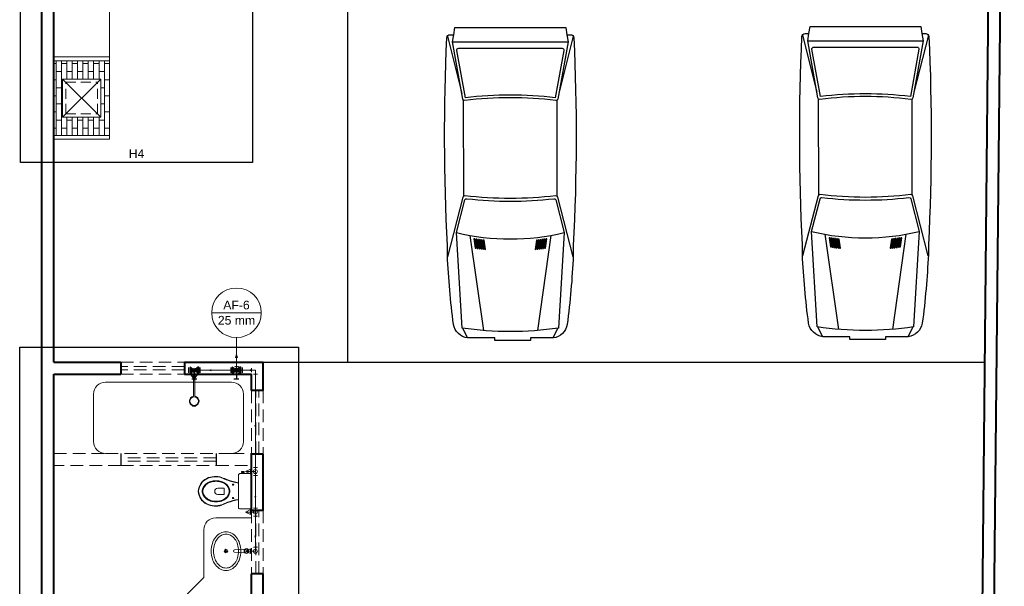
# Model space of a CAD drawing. Header units: millimetres. Extents: x 2642.3 to 2692.3, y 1463.2 to 1553.5.
# Tile 6 of 10: x 2644.8 to 2669.6, y 1513.4 to 1527.7. Entities that reach past the tile are written whole.
import ezdxf

# ---------------------------------------------------------------- set-up
doc = ezdxf.new("R2010")
doc.units = ezdxf.units.MM
doc.header["$MEASUREMENT"] = 0
doc.linetypes.add('HIDDEN2', pattern=[0.47625, 0.3175, -0.15875])
for name, color, linetype, lineweight in [('AF-Colunas', 4, 'Continuous', 5), ('AF-Condutos', 4, 'Continuous', 5), ('AF-Conexões', 9, 'Continuous', 5), ('AF-Indicação coluna', 5, 'Continuous', 5), ('AF-Sentido conduto', 9, 'Continuous', 5), ('DI-Detalhes', 1, 'Continuous', 30), ('MB_ALVENARIA', 7, 'Continuous', 40), ('MB_ESQUADRIA', 7, 'Continuous', 5), ('MB_MOBILIÁRIO', 8, 'Continuous', 13), ('Nível 1', 7, 'Continuous', 5), ('Textos', 7, 'Continuous', 5)]:
    doc.layers.add(name, color=color, linetype=linetype, lineweight=lineweight)
for name, color, linetype in [('ARQ-PISO', 8, 'Continuous'), ('EXTERN', 7, 'Continuous'), ('EXTERN-I', 251, 'Continuous'), ('LOUÇAS', 7, 'Continuous'), ('Simbolos', 5, 'Continuous'), ('Simbolos_int', 2, 'Continuous')]:
    doc.layers.add(name, color=color, linetype=linetype)
doc.styles.add('Arial', font='txt')

msp = doc.modelspace()

# ---------------------------------------------------------------- hatches: boundary and pattern name
at = {"layer": 'AF-Condutos', "linetype": 'Continuous'}
msp.add_hatch(color=256, dxfattribs=at).paths.add_polyline_path([(2650.22, 1519.271), (2650.181, 1519.126), (2650.259, 1519.126)])
at = {"layer": 'AF-Sentido conduto', "linetype": 'Continuous'}
for points in [[(2649.488, 1518.821), (2649.584, 1518.795), (2649.584, 1518.846)], [(2650.658, 1518.821), (2650.562, 1518.846), (2650.562, 1518.795)], [(2650.696, 1517.344), (2650.722, 1517.441), (2650.67, 1517.441)], [(2650.696, 1515.556), (2650.722, 1515.653), (2650.67, 1515.653)], [(2650.696, 1514.552), (2650.722, 1514.648), (2650.67, 1514.648)]]:
    msp.add_hatch(color=256, dxfattribs=at).paths.add_polyline_path(points)
at = {"layer": 'Simbolos', "linetype": 'Continuous'}
for points in [[(2649.155, 1518.82), (2649.05, 1518.904), (2649.05, 1518.736)], [(2649.26, 1518.904), (2649.26, 1518.736), (2649.155, 1518.82)], [(2650.22, 1518.821), (2650.115, 1518.905), (2650.115, 1518.737)], [(2650.325, 1518.905), (2650.325, 1518.737), (2650.22, 1518.821)]]:
    msp.add_hatch(color=256, dxfattribs=at).paths.add_polyline_path(points)

# ---------------------------------------------------------------- linework, layer by layer
at = {"layer": 'AF-Colunas', "const_width": 0.05}
msp.add_lwpolyline([(2650.245, 1518.821, 1), (2650.195, 1518.821, 1)], format="xyb", close=True, dxfattribs=at)
at = {"layer": 'AF-Colunas'}
msp.add_circle((2650.22, 1518.821), 0.05, dxfattribs=at)
at = {"layer": 'AF-Condutos'}
for p, q in [((2650.12, 1518.821), (2649.255, 1518.821)), ((2650.32, 1518.821), (2650.596, 1518.821)), ((2650.696, 1518.721), (2650.696, 1516.368)), ((2650.696, 1516.168), (2650.696, 1515.344)), ((2650.696, 1515.144), (2650.696, 1514.359))]:
    msp.add_line(p, q, dxfattribs=at)
for points in [[(2650.22, 1518.921), (2650.22, 1519.271)], [(2650.17, 1518.734), (2650.184, 1518.727), (2650.199, 1518.723), (2650.214, 1518.721), (2650.23, 1518.721), (2650.245, 1518.724), (2650.26, 1518.729), (2650.274, 1518.736), (2650.286, 1518.745), (2650.297, 1518.756), (2650.306, 1518.769), (2650.313, 1518.783), (2650.318, 1518.798), (2650.32, 1518.813), (2650.32, 1518.828), (2650.318, 1518.844), (2650.313, 1518.858), (2650.306, 1518.872), (2650.297, 1518.885), (2650.286, 1518.896), (2650.274, 1518.905), (2650.26, 1518.912), (2650.245, 1518.917), (2650.23, 1518.92), (2650.214, 1518.92), (2650.199, 1518.918), (2650.184, 1518.914), (2650.17, 1518.907)]]:
    msp.add_lwpolyline(points, dxfattribs=at)
at = {"layer": 'AF-Conexões'}
for p, q in [((2649.155, 1518.821), (2649.255, 1518.821)), ((2649.155, 1518.821), (2649.155, 1518.571)), ((2649.255, 1518.871), (2649.255, 1518.771)), ((2650.12, 1518.771), (2650.12, 1518.871)), ((2650.22, 1518.821), (2650.12, 1518.821)), ((2650.22, 1518.821), (2650.32, 1518.821)), ((2650.32, 1518.871), (2650.32, 1518.771)), ((2650.596, 1518.771), (2650.596, 1518.871)), ((2650.696, 1518.821), (2650.596, 1518.821)), ((2650.696, 1518.821), (2650.696, 1518.721)), ((2649.218, 1518.696), (2649.093, 1518.696)), ((2649.093, 1518.696), (2649.155, 1518.571)), ((2649.155, 1518.571), (2649.218, 1518.696)), ((2650.746, 1518.721), (2650.646, 1518.721)), ((2650.646, 1516.368), (2650.746, 1516.368)), ((2650.696, 1516.268), (2650.696, 1516.368)), ((2650.571, 1516.331), (2650.446, 1516.268)), ((2650.696, 1516.268), (2650.446, 1516.268)), ((2650.446, 1516.268), (2650.571, 1516.206)), ((2650.571, 1516.206), (2650.571, 1516.331)), ((2650.746, 1516.168), (2650.646, 1516.168)), ((2650.696, 1516.268), (2650.696, 1516.168)), ((2650.571, 1515.307), (2650.446, 1515.244)), ((2650.696, 1515.244), (2650.446, 1515.244)), ((2650.446, 1515.244), (2650.571, 1515.182)), ((2650.571, 1515.182), (2650.571, 1515.307)), ((2650.646, 1515.344), (2650.746, 1515.344)), ((2650.746, 1515.144), (2650.646, 1515.144)), ((2650.696, 1515.244), (2650.696, 1515.344)), ((2650.696, 1515.244), (2650.696, 1515.144)), ((2650.646, 1514.359), (2650.746, 1514.359)), ((2650.696, 1514.259), (2650.696, 1514.359)), ((2650.571, 1514.322), (2650.446, 1514.259)), ((2650.696, 1514.259), (2650.446, 1514.259)), ((2650.446, 1514.259), (2650.571, 1514.197)), ((2650.571, 1514.197), (2650.571, 1514.322))]:
    msp.add_line(p, q, dxfattribs=at)
for centre in [(2649.155, 1518.821), (2649.155, 1518.821), (2650.22, 1518.821), (2650.696, 1516.268), (2650.696, 1516.268), (2650.696, 1515.244), (2650.696, 1515.244), (2650.696, 1514.259), (2650.696, 1514.259)]:
    msp.add_circle(centre, 0.05, dxfattribs=at)
at = {"layer": 'AF-Indicação coluna'}
for p, q in [((2649.596, 1520.269), (2650.845, 1520.269)), ((2650.22, 1519.645), (2650.22, 1518.871))]:
    msp.add_line(p, q, dxfattribs=at)
msp.add_circle((2650.22, 1520.269), 0.625, dxfattribs=at)
at = {"layer": 'AF-Sentido conduto'}
for points in [[(2649.888, 1518.821), (2649.488, 1518.821)], [(2650.258, 1518.821), (2650.658, 1518.821)], [(2650.696, 1517.744), (2650.696, 1517.344)], [(2650.696, 1515.956), (2650.696, 1515.556)], [(2650.696, 1514.952), (2650.696, 1514.552)]]:
    msp.add_lwpolyline(points, dxfattribs=at)
at = {"layer": 'ARQ-PISO'}
for p, q in [((2653.016, 1537.321), (2653.016, 1519.021)), ((2650.896, 1519.021), (2669.085, 1519.021))]:
    msp.add_line(p, q, dxfattribs=at)
for points in [[(2647.306, 1516.721), (2647.306, 1516.421)], [(2649.706, 1516.721), (2649.706, 1516.421)]]:
    msp.add_lwpolyline(points, dxfattribs=at)
at = {"layer": 'DI-Detalhes'}
for points in [[(2644.779, 1537.664), (2650.622, 1537.664), (2650.622, 1524.061), (2644.779, 1524.061), (2644.779, 1537.664)], [(2644.755, 1519.404), (2651.787, 1519.404), (2651.787, 1511.044), (2644.755, 1511.044), (2644.755, 1519.404)]]:
    msp.add_lwpolyline(points, dxfattribs=at)
at = {"layer": 'EXTERN'}
for points in [[(2658.549, 1527.278), (2658.644, 1527.278, -0.400755), (2658.724, 1527.203), (2658.724, 1527.203, -0.024282), (2658.711, 1521.965), (2658.711, 1521.965), (2658.711, 1521.711, -0.01958), (2658.558, 1519.976), (2658.558, 1519.976, -0.323148), (2658.201, 1519.636), (2658.201, 1519.636), (2657.634, 1519.636), (2657.634, 1519.568), (2656.735, 1519.568), (2656.735, 1519.636), (2656.047, 1519.636, -0.323148), (2655.69, 1519.976), (2655.69, 1519.976, -0.01958), (2655.536, 1521.711), (2655.536, 1521.711), (2655.536, 1521.965, -0.024282), (2655.524, 1527.203), (2655.524, 1527.203, -0.400755), (2655.603, 1527.278), (2655.603, 1527.278), (2655.698, 1527.278), (2655.727, 1527.46), (2658.521, 1527.46), (2658.549, 1527.278)], [(2667.5, 1527.307), (2667.595, 1527.307, -0.400755), (2667.675, 1527.231), (2667.675, 1527.231, -0.024282), (2667.662, 1521.994), (2667.662, 1521.994), (2667.662, 1521.739, -0.01958), (2667.509, 1520.005), (2667.509, 1520.005, -0.323148), (2667.152, 1519.664), (2667.152, 1519.664), (2666.585, 1519.664), (2666.585, 1519.596), (2665.686, 1519.596), (2665.686, 1519.664), (2664.998, 1519.664, -0.323148), (2664.641, 1520.005), (2664.641, 1520.005, -0.01958), (2664.487, 1521.739), (2664.487, 1521.739), (2664.487, 1521.994, -0.024282), (2664.475, 1527.231), (2664.475, 1527.231, -0.400755), (2664.554, 1527.307), (2664.554, 1527.307), (2664.649, 1527.307), (2664.678, 1527.488), (2667.472, 1527.488), (2667.5, 1527.307)]]:
    msp.add_lwpolyline(points, format="xyb", dxfattribs=at)
at = {"layer": 'EXTERN-I'}
for p, q in [((2664.487, 1527.27), (2664.852, 1525.828)), ((2667.662, 1527.27), (2667.297, 1525.828)), ((2655.536, 1527.242), (2655.901, 1525.8)), ((2655.669, 1527.097), (2658.578, 1527.097)), ((2658.711, 1527.242), (2658.346, 1525.8)), ((2664.62, 1527.125), (2667.529, 1527.125)), ((2655.947, 1523.213), (2655.944, 1525.629)), ((2658.3, 1523.213), (2658.303, 1525.629)), ((2664.898, 1523.242), (2664.895, 1525.658)), ((2667.251, 1523.242), (2667.254, 1525.658)), ((2656.103, 1522.22), (2656.443, 1519.823)), ((2658.144, 1522.22), (2657.804, 1519.823)), ((2665.054, 1522.248), (2665.394, 1519.851)), ((2667.095, 1522.248), (2666.755, 1519.851)), ((2656.047, 1519.636), (2655.928, 1519.882)), ((2658.201, 1519.636), (2658.32, 1519.882)), ((2664.998, 1519.664), (2664.879, 1519.91)), ((2667.152, 1519.664), (2667.271, 1519.91))]:
    msp.add_line(p, q, dxfattribs=at)
for points in [[(2658.549, 1527.278), (2658.578, 1527.097), (2658.321, 1525.658, -0.39825), (2658.27, 1525.621), (2658.27, 1525.621, 0.061136), (2655.977, 1525.621), (2655.977, 1525.621, -0.39825), (2655.927, 1525.658), (2655.927, 1525.658), (2655.669, 1527.097), (2655.698, 1527.278)], [(2667.5, 1527.307), (2667.529, 1527.125), (2667.272, 1525.686, -0.39825), (2667.222, 1525.649), (2667.222, 1525.649, 0.061136), (2664.928, 1525.649), (2664.928, 1525.649, -0.39825), (2664.878, 1525.686), (2664.878, 1525.686), (2664.62, 1527.125), (2664.649, 1527.307)], [(2658.471, 1526.885), (2658.257, 1525.691, 0.06), (2655.99, 1525.691), (2655.99, 1525.691), (2655.776, 1526.885, -0.467038), (2655.821, 1526.938), (2655.821, 1526.938), (2658.426, 1526.938, -0.467038), (2658.471, 1526.885), (2658.471, 1526.885)], [(2667.422, 1526.913), (2667.208, 1525.719, 0.06), (2664.941, 1525.719), (2664.941, 1525.719), (2664.727, 1526.913, -0.467038), (2664.772, 1526.966), (2664.772, 1526.966), (2667.377, 1526.966, -0.467038), (2667.422, 1526.913), (2667.422, 1526.913)], [(2658.709, 1521.677), (2658.318, 1523.187, 0.376264), (2658.269, 1523.221), (2658.269, 1523.221, -0.061052), (2655.978, 1523.221), (2655.978, 1523.221, 0.376264), (2655.929, 1523.187), (2655.929, 1523.187), (2655.538, 1521.677)], [(2658.34, 1519.885, -0.074208), (2655.907, 1519.885), (2655.907, 1519.885), (2655.767, 1522.289), (2655.98, 1523.113, -0.374478), (2656.029, 1523.146), (2656.029, 1523.146, 0.05791), (2658.218, 1523.146), (2658.218, 1523.146, -0.374478), (2658.267, 1523.113), (2658.267, 1523.113), (2658.48, 1522.289), (2658.34, 1519.885)], [(2667.66, 1521.705), (2667.269, 1523.216, 0.376264), (2667.22, 1523.249), (2667.22, 1523.249, -0.061052), (2664.929, 1523.249), (2664.929, 1523.249, 0.376264), (2664.88, 1523.216), (2664.88, 1523.216), (2664.489, 1521.705)], [(2667.291, 1519.913, -0.074208), (2664.858, 1519.913), (2664.858, 1519.913), (2664.718, 1522.318), (2664.931, 1523.141, -0.374478), (2664.98, 1523.175), (2664.98, 1523.175, 0.05791), (2667.169, 1523.175), (2667.169, 1523.175, -0.374478), (2667.218, 1523.141), (2667.218, 1523.141), (2667.431, 1522.318), (2667.291, 1519.913)]]:
    msp.add_lwpolyline(points, format="xyb", dxfattribs=at)
for points in [[(2656.23, 1522.13), (2656.207, 1522.134), (2656.207, 1522.134), (2656.24, 1521.899), (2656.264, 1521.896), (2656.264, 1521.896), (2656.23, 1522.13)], [(2656.31, 1521.89), (2656.277, 1522.123), (2656.254, 1522.126), (2656.254, 1522.126), (2656.287, 1521.893), (2656.31, 1521.89), (2656.31, 1521.89)], [(2656.301, 1522.12), (2656.334, 1521.887), (2656.357, 1521.884), (2656.357, 1521.884), (2656.324, 1522.117), (2656.301, 1522.12), (2656.301, 1522.12)], [(2656.404, 1521.878), (2656.371, 1522.11), (2656.347, 1522.113), (2656.347, 1522.113), (2656.38, 1521.881), (2656.404, 1521.878), (2656.404, 1521.878)], [(2656.417, 1522.105), (2656.394, 1522.107), (2656.394, 1522.107), (2656.427, 1521.875), (2656.45, 1521.873), (2656.45, 1521.873), (2656.417, 1522.105)], [(2656.497, 1521.868), (2656.464, 1522.099), (2656.441, 1522.102), (2656.441, 1522.102), (2656.473, 1521.87), (2656.497, 1521.868), (2656.497, 1521.868)], [(2657.807, 1522.102), (2657.783, 1522.099), (2657.783, 1522.099), (2657.751, 1521.868), (2657.774, 1521.87), (2657.774, 1521.87), (2657.807, 1522.102)], [(2657.82, 1521.875), (2657.853, 1522.107), (2657.83, 1522.105), (2657.83, 1522.105), (2657.797, 1521.873), (2657.82, 1521.875), (2657.82, 1521.875)], [(2657.867, 1521.881), (2657.9, 1522.113), (2657.877, 1522.11), (2657.877, 1522.11), (2657.844, 1521.878), (2657.867, 1521.881), (2657.867, 1521.881)], [(2657.89, 1521.884), (2657.914, 1521.887), (2657.914, 1521.887), (2657.947, 1522.12), (2657.923, 1522.117), (2657.923, 1522.117), (2657.89, 1521.884)], [(2657.96, 1521.893), (2657.993, 1522.126), (2657.97, 1522.123), (2657.97, 1522.123), (2657.937, 1521.89), (2657.96, 1521.893), (2657.96, 1521.893)], [(2658.017, 1522.13), (2657.984, 1521.896), (2658.007, 1521.899), (2658.007, 1521.899), (2658.04, 1522.134), (2658.017, 1522.13), (2658.017, 1522.13)], [(2665.181, 1522.158), (2665.158, 1522.162), (2665.158, 1522.162), (2665.191, 1521.928), (2665.215, 1521.924), (2665.215, 1521.924), (2665.181, 1522.158)], [(2665.261, 1521.918), (2665.228, 1522.151), (2665.205, 1522.155), (2665.205, 1522.155), (2665.238, 1521.921), (2665.261, 1521.918), (2665.261, 1521.918)], [(2665.252, 1522.148), (2665.285, 1521.915), (2665.308, 1521.912), (2665.308, 1521.912), (2665.275, 1522.145), (2665.252, 1522.148), (2665.252, 1522.148)], [(2665.355, 1521.906), (2665.322, 1522.139), (2665.298, 1522.142), (2665.298, 1522.142), (2665.331, 1521.909), (2665.355, 1521.906), (2665.355, 1521.906)], [(2665.368, 1522.133), (2665.345, 1522.136), (2665.345, 1522.136), (2665.378, 1521.903), (2665.401, 1521.901), (2665.401, 1521.901), (2665.368, 1522.133)], [(2665.448, 1521.896), (2665.415, 1522.128), (2665.392, 1522.13), (2665.392, 1522.13), (2665.424, 1521.898), (2665.448, 1521.896), (2665.448, 1521.896)], [(2666.758, 1522.13), (2666.734, 1522.128), (2666.734, 1522.128), (2666.702, 1521.896), (2666.725, 1521.898), (2666.725, 1521.898), (2666.758, 1522.13)], [(2666.771, 1521.903), (2666.804, 1522.136), (2666.781, 1522.133), (2666.781, 1522.133), (2666.748, 1521.901), (2666.771, 1521.903), (2666.771, 1521.903)], [(2666.818, 1521.909), (2666.851, 1522.142), (2666.828, 1522.139), (2666.828, 1522.139), (2666.795, 1521.906), (2666.818, 1521.909), (2666.818, 1521.909)], [(2666.841, 1521.912), (2666.865, 1521.915), (2666.865, 1521.915), (2666.898, 1522.148), (2666.874, 1522.145), (2666.874, 1522.145), (2666.841, 1521.912)], [(2666.911, 1521.921), (2666.944, 1522.155), (2666.921, 1522.151), (2666.921, 1522.151), (2666.888, 1521.918), (2666.911, 1521.921), (2666.911, 1521.921)], [(2666.968, 1522.158), (2666.935, 1521.924), (2666.958, 1521.928), (2666.958, 1521.928), (2666.991, 1522.162), (2666.968, 1522.158), (2666.968, 1522.158)]]:
    msp.add_lwpolyline(points, dxfattribs=at)
for centre in [(2666.075, 1528.037), (2657.124, 1528.009)]:
    msp.add_arc(centre, 5.878, 256.6546, 283.3454, dxfattribs=at)
at = {"layer": 'LOUÇAS'}
for p, q in [((2649.134, 1518.721), (2649.174, 1518.721)), ((2649.194, 1517.917), (2649.19, 1517.928))]:
    msp.add_line(p, q, dxfattribs=at)
msp.add_arc((2649.193, 1517.917), 0.00097, 263.9787, 17.388, dxfattribs=at)
at = {"layer": 'MB_ALVENARIA'}
msp.add_line((2645.316, 1463.201), (2645.316, 1553.041), dxfattribs=at)
for points in [[(2669.016, 1511.924), (2669.276, 1538.621)], [(2645.616, 1519.021), (2645.616, 1537.321)], [(2669.316, 1511.921), (2669.576, 1537.321)], [(2645.616, 1519.021), (2647.306, 1519.021)], [(2647.306, 1519.021), (2647.306, 1518.721)], [(2648.906, 1519.021), (2650.896, 1519.021)], [(2648.906, 1519.021), (2648.906, 1518.721)], [(2650.896, 1518.309), (2650.896, 1519.021)], [(2645.616, 1518.721), (2647.306, 1518.721)], [(2645.616, 1511.921), (2645.616, 1518.721)], [(2648.906, 1518.721), (2650.596, 1518.721)], [(2650.596, 1518.309), (2650.596, 1518.721)], [(2650.896, 1518.309), (2650.596, 1518.309)], [(2650.596, 1515.287), (2650.596, 1516.709)], [(2650.896, 1516.709), (2650.596, 1516.709)], [(2650.896, 1515.287), (2650.896, 1516.709)], [(2650.896, 1515.287), (2650.596, 1515.287)], [(2650.596, 1513.101), (2650.596, 1513.687)], [(2650.896, 1513.687), (2650.596, 1513.687)], [(2650.896, 1512.976), (2650.896, 1513.687)]]:
    msp.add_lwpolyline(points, dxfattribs=at)
at = {"layer": 'MB_ESQUADRIA', "linetype": 'HIDDEN2'}
msp.add_line((2650.096, 1516.721), (2646.916, 1516.721), dxfattribs=at)
for points in [[(2647.306, 1519.021), (2648.906, 1519.021)], [(2648.906, 1518.911), (2647.306, 1518.911)], [(2648.906, 1518.831), (2647.306, 1518.831)], [(2647.306, 1518.721), (2648.906, 1518.721)], [(2650.596, 1518.309), (2650.596, 1516.709)], [(2650.706, 1516.709), (2650.706, 1518.309)], [(2650.786, 1516.709), (2650.786, 1518.309)], [(2650.896, 1518.309), (2650.896, 1516.709)], [(2645.616, 1516.721), (2646.916, 1516.721)], [(2649.706, 1516.611), (2647.306, 1516.611)], [(2650.096, 1516.721), (2650.596, 1516.721)], [(2647.306, 1516.421), (2645.616, 1516.421)], [(2649.706, 1516.531), (2647.306, 1516.531)], [(2647.306, 1516.421), (2649.706, 1516.421)], [(2649.706, 1516.421), (2650.596, 1516.421)], [(2650.596, 1515.287), (2650.596, 1513.687)], [(2650.706, 1513.687), (2650.706, 1515.287)], [(2650.786, 1513.687), (2650.786, 1515.287)], [(2650.896, 1515.287), (2650.896, 1513.687)]]:
    msp.add_lwpolyline(points, dxfattribs=at)
at = {"layer": 'MB_MOBILIÁRIO'}
for p, q in [((2647.016, 1529.942), (2647.016, 1526.592)), ((2649.134, 1518.164), (2649.134, 1518.721)), ((2649.174, 1518.164), (2649.174, 1518.721)), ((2646.916, 1518.521), (2650.096, 1518.521)), ((2646.616, 1517.021), (2646.616, 1518.221)), ((2650.396, 1518.221), (2650.396, 1517.021)), ((2649.118, 1517.928), (2649.115, 1517.917)), ((2649.154, 1517.91), (2649.154, 1517.923)), ((2649.154, 1517.91), (2649.154, 1517.923)), ((2650.596, 1516.176), (2650.596, 1515.361)), ((2649.696, 1515.101), (2650.596, 1515.101)), ((2649.396, 1513.598), (2649.396, 1514.801)), ((2650.171, 1514.292), (2650.435, 1514.309)), ((2650.171, 1514.232), (2650.435, 1514.214)), ((2648.919, 1513.121), (2649.396, 1513.598))]:
    msp.add_line(p, q, dxfattribs=at)
at = {"layer": 'MB_MOBILIÁRIO', "ltscale": 0.8}
for p, q in [((2645.616, 1524.642), (2645.616, 1526.722)), ((2645.616, 1526.722), (2647.016, 1526.722)), ((2645.616, 1524.642), (2645.616, 1526.722)), ((2645.616, 1526.722), (2647.016, 1526.722)), ((2645.616, 1526.622), (2647.016, 1526.622)), ((2647.016, 1524.642), (2647.016, 1526.722)), ((2647.016, 1526.722), (2647.016, 1524.642)), ((2645.836, 1526.162), (2646.796, 1526.162)), ((2645.836, 1525.202), (2645.836, 1526.162)), ((2645.836, 1525.202), (2646.796, 1526.162)), ((2645.836, 1526.162), (2646.796, 1525.202)), ((2645.836, 1525.202), (2645.836, 1526.162)), ((2645.836, 1526.162), (2646.796, 1526.162)), ((2646.796, 1525.202), (2646.796, 1526.162)), ((2646.796, 1526.162), (2646.796, 1525.202)), ((2645.836, 1525.202), (2646.796, 1525.202)), ((2646.796, 1525.202), (2645.836, 1525.202)), ((2645.616, 1524.742), (2647.016, 1524.742)), ((2645.616, 1524.642), (2647.016, 1524.642)), ((2647.016, 1524.642), (2645.616, 1524.642))]:
    msp.add_line(p, q, dxfattribs=at)
at = {"layer": 'MB_MOBILIÁRIO', "linetype": 'Continuous', "ltscale": 0.8}
for p, q in [((2645.671, 1526.551), (2645.616, 1526.551)), ((2645.671, 1524.742), (2645.671, 1526.622)), ((2645.806, 1524.742), (2645.806, 1526.622)), ((2645.942, 1526.551), (2645.806, 1526.551)), ((2645.942, 1526.162), (2645.942, 1526.622)), ((2646.077, 1526.162), (2646.077, 1526.622)), ((2646.213, 1526.551), (2646.077, 1526.551)), ((2646.213, 1526.162), (2646.213, 1526.622)), ((2646.348, 1526.162), (2646.348, 1526.622)), ((2646.484, 1526.551), (2646.348, 1526.551)), ((2646.484, 1526.162), (2646.484, 1526.622)), ((2646.619, 1526.162), (2646.619, 1526.622)), ((2646.755, 1526.551), (2646.619, 1526.551)), ((2646.755, 1526.162), (2646.755, 1526.622)), ((2646.89, 1524.742), (2646.89, 1526.622)), ((2647.016, 1526.551), (2646.89, 1526.551)), ((2645.806, 1526.348), (2645.671, 1526.348)), ((2646.077, 1526.348), (2645.942, 1526.348)), ((2646.348, 1526.348), (2646.213, 1526.348)), ((2646.619, 1526.348), (2646.484, 1526.348)), ((2646.89, 1526.348), (2646.755, 1526.348)), ((2645.671, 1526.145), (2645.616, 1526.145)), ((2645.836, 1526.145), (2645.806, 1526.145)), ((2647.016, 1526.145), (2646.89, 1526.145)), ((2645.806, 1525.941), (2645.671, 1525.941)), ((2646.89, 1525.941), (2646.796, 1525.941)), ((2645.671, 1525.738), (2645.616, 1525.738)), ((2645.806, 1525.535), (2645.671, 1525.535)), ((2645.836, 1525.738), (2645.806, 1525.738)), ((2646.89, 1525.535), (2646.796, 1525.535)), ((2647.016, 1525.738), (2646.89, 1525.738)), ((2645.671, 1525.332), (2645.616, 1525.332)), ((2645.836, 1525.332), (2645.806, 1525.332)), ((2647.016, 1525.332), (2646.89, 1525.332)), ((2645.806, 1525.129), (2645.671, 1525.129)), ((2645.942, 1524.742), (2645.942, 1525.202)), ((2646.077, 1525.129), (2645.942, 1525.129)), ((2646.077, 1524.742), (2646.077, 1525.202)), ((2646.213, 1524.742), (2646.213, 1525.202)), ((2646.348, 1525.129), (2646.213, 1525.129)), ((2646.348, 1524.742), (2646.348, 1525.202)), ((2646.484, 1524.742), (2646.484, 1525.202)), ((2646.619, 1525.129), (2646.484, 1525.129)), ((2646.619, 1524.742), (2646.619, 1525.202)), ((2646.755, 1524.742), (2646.755, 1525.202)), ((2646.89, 1525.129), (2646.755, 1525.129)), ((2645.671, 1524.925), (2645.616, 1524.925)), ((2645.942, 1524.925), (2645.806, 1524.925)), ((2646.213, 1524.925), (2646.077, 1524.925)), ((2646.484, 1524.925), (2646.348, 1524.925)), ((2646.755, 1524.925), (2646.619, 1524.925)), ((2647.016, 1524.925), (2646.89, 1524.925))]:
    msp.add_line(p, q, dxfattribs=at)
at = {"layer": 'MB_MOBILIÁRIO', "linetype": 'HIDDEN2', "ltscale": 0.8}
for p, q in [((2645.916, 1526.082), (2646.716, 1526.082)), ((2645.916, 1525.282), (2645.916, 1526.082)), ((2646.716, 1525.282), (2646.716, 1526.082)), ((2645.916, 1525.282), (2646.716, 1525.282))]:
    msp.add_line(p, q, dxfattribs=at)
at = {"layer": 'MB_MOBILIÁRIO'}
for points in [[(2650.596, 1516.176), (2650.596, 1516.176), (2650.593, 1516.192), (2650.585, 1516.205), (2650.572, 1516.213), (2650.556, 1516.216), (2650.308, 1516.216), (2650.308, 1516.216), (2650.293, 1516.213), (2650.28, 1516.205), (2650.271, 1516.192), (2650.268, 1516.176), (2650.268, 1515.769)], [(2650.345, 1516.242), (2650.345, 1516.272), (2650.381, 1516.272), (2650.417, 1516.272), (2650.417, 1516.242), (2650.411, 1516.242), (2650.411, 1516.216)], [(2650.345, 1516.242), (2650.351, 1516.242)], [(2650.411, 1516.242), (2650.351, 1516.242)], [(2650.351, 1516.242), (2650.351, 1516.216)], [(2649.751, 1515.849), (2649.906, 1515.849), (2649.906, 1515.768)], [(2650.267, 1515.974), (2650.267, 1515.974), (2650.268, 1515.974)], [(2649.751, 1515.688), (2649.906, 1515.688), (2649.906, 1515.769)], [(2650.596, 1515.361), (2650.596, 1515.361), (2650.593, 1515.346), (2650.585, 1515.334), (2650.572, 1515.326), (2650.556, 1515.323), (2650.308, 1515.323), (2650.308, 1515.323), (2650.293, 1515.326), (2650.28, 1515.334), (2650.271, 1515.346), (2650.268, 1515.361), (2650.268, 1515.769)], [(2650.267, 1515.565), (2650.267, 1515.565), (2650.268, 1515.565)]]:
    msp.add_lwpolyline(points, dxfattribs=at)
for points in [[(2650.052, 1515.769, 0.124451), (2650.027, 1515.868), (2650.027, 1515.868, 0.105729), (2649.95, 1515.958), (2649.95, 1515.958, 0.086876), (2649.841, 1516.015), (2649.841, 1516.015, 0.077041), (2649.704, 1516.036), (2649.704, 1516.036, 0.077041), (2649.567, 1516.015), (2649.567, 1516.015, 0.086876), (2649.458, 1515.958), (2649.458, 1515.958, 0.105729), (2649.381, 1515.868), (2649.381, 1515.868, 0.124451), (2649.356, 1515.769), (2649.356, 1515.769, 0.124451), (2649.381, 1515.671), (2649.381, 1515.671, 0.105729), (2649.458, 1515.581), (2649.458, 1515.581, 0.086876), (2649.567, 1515.524), (2649.567, 1515.524, 0.077041), (2649.704, 1515.503), (2649.704, 1515.503, 0.077041), (2649.841, 1515.524), (2649.841, 1515.524, 0.086876), (2649.95, 1515.581), (2649.95, 1515.581, 0.105729), (2650.027, 1515.671), (2650.027, 1515.671, 0.124451), (2650.052, 1515.769), (2650.052, 1515.769)], [(2650.036, 1515.769, 0.124451), (2650.013, 1515.861), (2650.013, 1515.861, 0.105729), (2649.94, 1515.947), (2649.94, 1515.947, 0.086876), (2649.835, 1516.001), (2649.835, 1516.001, 0.077041), (2649.704, 1516.021), (2649.704, 1516.021, 0.077041), (2649.573, 1516.001), (2649.573, 1516.001, 0.086876), (2649.469, 1515.947), (2649.469, 1515.947, 0.105729), (2649.396, 1515.861), (2649.396, 1515.861, 0.124451), (2649.372, 1515.769), (2649.372, 1515.769, 0.124451), (2649.396, 1515.677), (2649.396, 1515.677, 0.105729), (2649.469, 1515.592), (2649.469, 1515.592, 0.086876), (2649.573, 1515.538), (2649.573, 1515.538, 0.077041), (2649.704, 1515.517), (2649.704, 1515.517, 0.077041), (2649.835, 1515.538), (2649.835, 1515.538, 0.086876), (2649.94, 1515.592), (2649.94, 1515.592, 0.105729), (2650.013, 1515.677), (2650.013, 1515.677, 0.124451), (2650.036, 1515.769), (2650.036, 1515.769)], [(2649.955, 1513.77, -0.124977), (2649.817, 1513.805), (2649.817, 1513.805, -0.105809), (2649.69, 1513.914), (2649.69, 1513.914, -0.086634), (2649.611, 1514.068), (2649.611, 1514.068, -0.076682), (2649.581, 1514.26), (2649.581, 1514.26, -0.076682), (2649.611, 1514.453), (2649.611, 1514.453, -0.086634), (2649.69, 1514.607), (2649.69, 1514.607, -0.105809), (2649.817, 1514.715), (2649.817, 1514.715, -0.124977), (2649.955, 1514.75), (2649.955, 1514.75, -0.124977), (2650.092, 1514.715), (2650.092, 1514.715, -0.105809), (2650.219, 1514.607), (2650.219, 1514.607, -0.086634), (2650.299, 1514.453), (2650.299, 1514.453, -0.076682), (2650.329, 1514.26), (2650.329, 1514.26, -0.076682), (2650.299, 1514.068), (2650.299, 1514.068, -0.086634), (2650.219, 1513.914), (2650.219, 1513.914, -0.105809), (2650.092, 1513.805), (2650.092, 1513.805, -0.124977), (2649.955, 1513.77), (2649.955, 1513.77)], [(2650.271, 1514.263, -0.074123), (2650.246, 1514.094), (2650.246, 1514.094, -0.084852), (2650.179, 1513.961), (2650.179, 1513.961, -0.106323), (2650.072, 1513.865), (2650.072, 1513.865, -0.128843), (2649.956, 1513.835), (2649.956, 1513.835, -0.128843), (2649.841, 1513.865), (2649.841, 1513.865, -0.106323), (2649.734, 1513.961), (2649.734, 1513.961, -0.084852), (2649.667, 1514.094), (2649.667, 1514.094, -0.074123), (2649.641, 1514.263), (2649.641, 1514.263, -0.074123), (2649.667, 1514.432), (2649.667, 1514.432, -0.084852), (2649.734, 1514.566), (2649.734, 1514.566, -0.106323), (2649.841, 1514.661), (2649.841, 1514.661, -0.128843), (2649.956, 1514.691), (2649.956, 1514.691, -0.128843), (2650.072, 1514.661), (2650.072, 1514.661, -0.106323), (2650.179, 1514.566), (2650.179, 1514.566, -0.084852), (2650.246, 1514.432), (2650.246, 1514.432, -0.074123), (2650.271, 1514.263), (2650.271, 1514.263)]]:
    msp.add_lwpolyline(points, format="xyb", dxfattribs=at)
for centre, radius in [((2649.154, 1518.044), 0.108), ((2650.134, 1515.937), 0.015), ((2650.134, 1515.6), 0.015), ((2649.955, 1514.263), 0.045), ((2649.955, 1514.263), 0.0211), ((2650.471, 1514.262), 0.06), ((2650.471, 1514.262), 0.05)]:
    msp.add_circle(centre, radius, dxfattribs=at)
for centre, radius, start, end in [((2646.916, 1518.221), 0.3, 90, 180), ((2650.096, 1518.221), 0.3, 360, 90), ((2649.154, 1518.044), 0.122, 99.4687, 253.0092), ((2649.154, 1518.044), 0.122, 287.388, 80.5313), ((2649.116, 1517.917), 0.00097, 163.0092, 275.2895), ((2649.123, 1517.839), 0.0775, 66.6467, 95.2895), ((2649.154, 1518.044), 0.122, 253.0092, 287.388), ((2649.185, 1517.839), 0.0775, 83.9787, 113.3533), ((2646.916, 1517.021), 0.3, 180, 270), ((2650.096, 1517.021), 0.3, 270, 0), ((2649.636, 1515.753), 0.38, 115.7625, 177.2081), ((2649.69, 1515.634), 0.51, 72.0904, 115.4458), ((2649.689, 1515.642), 0.493, 71.867, 115.7625), ((2670.876, 1566.518), 54.62, 247.3514, 247.5257), ((2672.073, 1569.395), 57.726, 247.3538, 247.51832), ((2649.636, 1515.753), 0.37, 115.7625, 177.2081), ((2649.751, 1515.769), 0.0809, 90, 270), ((2650.529, 1517.486), 1.535, 249.6909, 260.163), ((2650.529, 1517.486), 1.525, 249.6909, 260.163), ((2649.636, 1515.786), 0.38, 182.7919, 244.2375), ((2649.636, 1515.786), 0.37, 182.7919, 244.2375), ((2649.69, 1515.904), 0.51, 244.5542, 287.9096), ((2649.689, 1515.897), 0.493, 244.2375, 288.133), ((2670.876, 1465.02), 54.62, 112.4743, 112.6486), ((2672.073, 1462.144), 57.726, 112.48168, 112.6462), ((2650.529, 1514.053), 1.535, 99.837, 110.3091), ((2650.529, 1514.053), 1.525, 99.837, 110.3091), ((2649.696, 1514.801), 0.3, 90, 180), ((2650.171, 1514.262), 0.03, 90, 270)]:
    msp.add_arc(centre, radius, start, end, dxfattribs=at)
at = {"layer": 'Nível 1'}
for p, q in [((2649.155, 1518.721), (2649.155, 1518.821)), ((2650.22, 1518.721), (2650.22, 1518.821)), ((2650.596, 1516.268), (2650.696, 1516.268)), ((2650.596, 1515.244), (2650.696, 1515.244)), ((2650.596, 1514.259), (2650.696, 1514.259))]:
    msp.add_line(p, q, dxfattribs=at)
msp.add_circle((2650.22, 1518.826), 0.0483, dxfattribs=at)
at = {"layer": 'Simbolos'}
for p, q in [((2649.05, 1518.904), (2649.05, 1518.736)), ((2649.05, 1518.904), (2649.155, 1518.82)), ((2649.26, 1518.904), (2649.155, 1518.82)), ((2649.26, 1518.736), (2649.155, 1518.821)), ((2649.26, 1518.904), (2649.26, 1518.736)), ((2650.115, 1518.905), (2650.115, 1518.737)), ((2650.115, 1518.905), (2650.22, 1518.821)), ((2650.115, 1518.737), (2650.22, 1518.821)), ((2650.325, 1518.905), (2650.22, 1518.821)), ((2650.22, 1518.821), (2650.22, 1518.601)), ((2650.325, 1518.737), (2650.22, 1518.821)), ((2650.325, 1518.905), (2650.325, 1518.737)), ((2649.05, 1518.736), (2649.155, 1518.82)), ((2649.155, 1518.601), (2649.05, 1518.736)), ((2649.092, 1518.601), (2649.218, 1518.601)), ((2649.155, 1518.82), (2649.155, 1518.601)), ((2649.155, 1518.601), (2649.26, 1518.736)), ((2650.157, 1518.601), (2650.283, 1518.601))]:
    msp.add_line(p, q, dxfattribs=at)
at = {"layer": 'Simbolos_int'}
for p, q in [((2649.014, 1518.888), (2649.014, 1518.754)), ((2649.297, 1518.888), (2649.297, 1518.754)), ((2650.079, 1518.888), (2650.079, 1518.754)), ((2650.362, 1518.888), (2650.362, 1518.754))]:
    msp.add_line(p, q, dxfattribs=at)

# ---------------------------------------------------------------- texts
at = {"layer": 'AF-Indicação coluna', "char_height": 0.22, "attachment_point": 8, "line_spacing_factor": 0.6, "style": 'Arial'}
for s, insert, width in [('AF-6', (2650.22, 1520.352), 1.3002), ('25 mm', (2650.22, 1519.967), 1.83369)]:
    msp.add_mtext(s, dxfattribs=dict(at, insert=insert, width=width))
at = {"layer": 'Textos', "insert": (2647.701, 1524.171), "char_height": 0.22, "width": 0.76699, "attachment_point": 8, "line_spacing_factor": 0.6, "style": 'Arial'}
msp.add_mtext('H4', dxfattribs=at)

doc.saveas('drawing.dxf')
